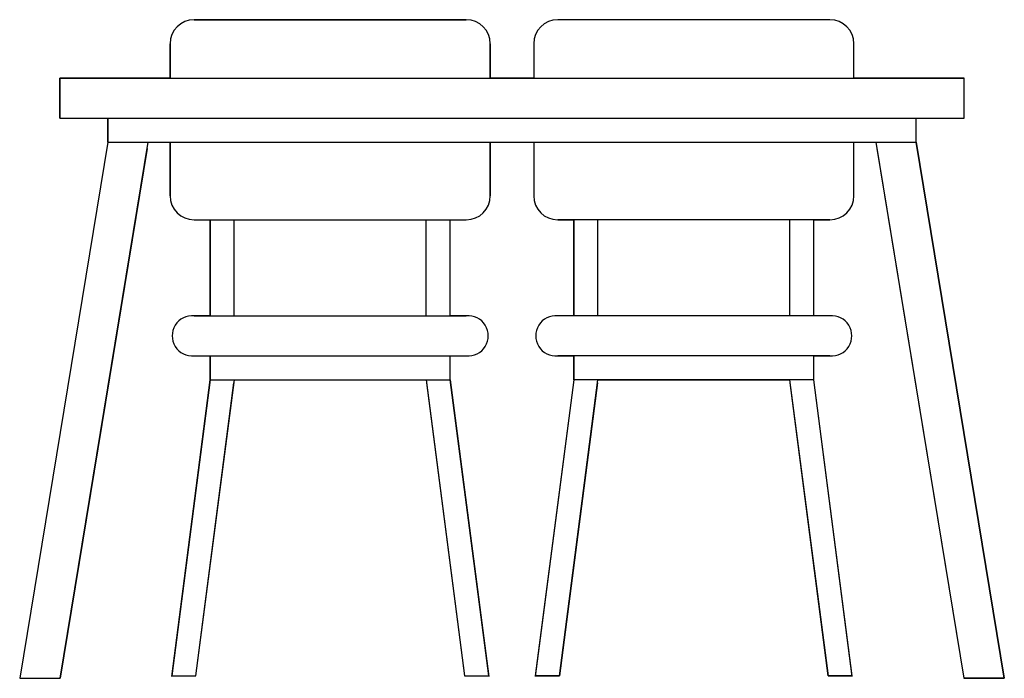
# Model space of a CAD drawing. Extents: x -0.08 to 1.15, y -1.21 to -0.39.
import ezdxf

# ---------------------------------------------------------------- set-up
doc = ezdxf.new("R2010")
doc.units = 0
doc.header["$MEASUREMENT"] = 0
doc.layers.get('0').update_dxf_attribs({"linetype": 'CONTINUOUS'})

msp = doc.modelspace()

# ---------------------------------------------------------------- linework, layer by layer
for p, q in [((0.1379, -0.3907), (0.4779, -0.3907)), ((0.4779, -0.3907), (0.1379, -0.3907)), ((0.9321, -0.3907), (0.5921, -0.3907)), ((0.9321, -0.3907), (0.5921, -0.3907)), ((0.1079, -0.4636), (0.1079, -0.4207)), ((0.1079, -0.4207), (0.1079, -0.4636)), ((0.5079, -0.4207), (0.5079, -0.4636)), ((0.5079, -0.4636), (0.5079, -0.4207)), ((0.5621, -0.4207), (0.5621, -0.4636)), ((0.5621, -0.4207), (0.5621, -0.4636)), ((0.9621, -0.4636), (0.9621, -0.4207)), ((0.9621, -0.4636), (0.9621, -0.4207)), ((-0.03, -0.4636), (1.1, -0.4636)), ((-0.03, -0.5136), (-0.03, -0.4636)), ((0.1079, -0.4636), (-0.03, -0.4636)), ((-0.03, -0.4636), (-0.03, -0.5136)), ((0.5621, -0.4636), (0.5079, -0.4636)), ((1.1, -0.4636), (0.9621, -0.4636)), ((1.1, -0.5136), (1.1, -0.4636)), ((1.1, -0.5136), (1.1, -0.4636)), ((-0.03, -0.5136), (1.1, -0.5136)), ((-0.03, -0.5136), (0.03, -0.5136)), ((0.03, -0.5436), (0.03, -0.5136)), ((0.03, -0.5136), (0.03, -0.5436)), ((1.04, -0.5436), (1.04, -0.5136)), ((1.04, -0.5436), (1.04, -0.5136)), ((1.04, -0.5136), (1.1, -0.5136)), ((0.03, -0.5436), (-0.08, -1.2136)), ((0.03, -0.5436), (-0.08, -1.2136)), ((-0.0293, -1.2136), (0.0807, -0.5436)), ((0.0793, -0.5517), (-0.0293, -1.2136)), ((0.03, -0.5436), (1.04, -0.5436)), ((0.0807, -0.5436), (0.1079, -0.5436)), ((0.1079, -0.6107), (0.1079, -0.5436)), ((0.1079, -0.5436), (0.1079, -0.6107)), ((0.5079, -0.5436), (0.5079, -0.6107)), ((0.5079, -0.6107), (0.5079, -0.5436)), ((0.5079, -0.5436), (0.5621, -0.5436)), ((0.5621, -0.5436), (0.5621, -0.6107)), ((0.5621, -0.5436), (0.5621, -0.6107)), ((0.9621, -0.6107), (0.9621, -0.5436)), ((0.9621, -0.6107), (0.9621, -0.5436)), ((0.9621, -0.5436), (0.9893, -0.5436)), ((0.9893, -0.5436), (1.0993, -1.2136)), ((0.9907, -0.5517), (1.0993, -1.2136)), ((1.04, -0.5436), (1.15, -1.2136)), ((1.15, -1.2136), (1.04, -0.5436)), ((0.1379, -0.6407), (0.4779, -0.6407)), ((0.1379, -0.6407), (0.1579, -0.6407)), ((0.1579, -0.7607), (0.1579, -0.6407)), ((0.1579, -0.6407), (0.1579, -0.7607)), ((0.1879, -0.7607), (0.1879, -0.6407)), ((0.4279, -0.7607), (0.4279, -0.6407)), ((0.4579, -0.7607), (0.4579, -0.6407)), ((0.4579, -0.7607), (0.4579, -0.6407)), ((0.4579, -0.6407), (0.4779, -0.6407)), ((0.9321, -0.6407), (0.5921, -0.6407)), ((0.5921, -0.6407), (0.6121, -0.6407)), ((0.6121, -0.7607), (0.6121, -0.6407)), ((0.6121, -0.6407), (0.6121, -0.7607)), ((0.6421, -0.7607), (0.6421, -0.6407)), ((0.8821, -0.7607), (0.8821, -0.6407)), ((0.9121, -0.7607), (0.9121, -0.6407)), ((0.9121, -0.7607), (0.9121, -0.6407)), ((0.9121, -0.6407), (0.9321, -0.6407)), ((0.1379, -0.7607), (0.4779, -0.7607)), ((0.1579, -0.7607), (0.1379, -0.7607)), ((0.4779, -0.7607), (0.4579, -0.7607)), ((0.9321, -0.7607), (0.5921, -0.7607)), ((0.6121, -0.7607), (0.5921, -0.7607)), ((0.9321, -0.7607), (0.9121, -0.7607)), ((0.1379, -0.8107), (0.4779, -0.8107)), ((0.1379, -0.8107), (0.1579, -0.8107)), ((0.1579, -0.8407), (0.1579, -0.8107)), ((0.1579, -0.8107), (0.1579, -0.8407)), ((0.4579, -0.8407), (0.4579, -0.8107)), ((0.4579, -0.8407), (0.4579, -0.8107)), ((0.4579, -0.8107), (0.4779, -0.8107)), ((0.9321, -0.8107), (0.5921, -0.8107)), ((0.5921, -0.8107), (0.6121, -0.8107)), ((0.6121, -0.8407), (0.6121, -0.8107)), ((0.6121, -0.8107), (0.6121, -0.8407)), ((0.9121, -0.8407), (0.9121, -0.8107)), ((0.9121, -0.8407), (0.9121, -0.8107)), ((0.9121, -0.8107), (0.9321, -0.8107)), ((0.1099, -1.2112), (0.1579, -0.8407)), ((0.1579, -0.8407), (0.11, -1.2107)), ((0.1402, -1.2107), (0.1882, -0.8407)), ((0.1402, -1.2107), (0.1877, -0.8445)), ((0.1579, -0.8407), (0.4579, -0.8407)), ((0.1882, -0.8407), (0.4277, -0.8407)), ((0.4277, -0.8407), (0.4756, -1.2107)), ((0.4282, -0.8445), (0.4756, -1.2107)), ((0.4579, -0.8407), (0.506, -1.2112)), ((0.5059, -1.2107), (0.4579, -0.8407)), ((0.6121, -0.8407), (0.564, -1.2112)), ((0.6121, -0.8407), (0.5641, -1.2107)), ((0.5944, -1.2107), (0.6423, -0.8407)), ((0.6418, -0.8445), (0.5944, -1.2107)), ((0.9121, -0.8407), (0.6121, -0.8407)), ((0.6423, -0.8407), (0.8818, -0.8407)), ((0.8818, -0.8407), (0.9298, -1.2107)), ((0.9298, -1.2107), (0.8823, -0.8445)), ((0.9601, -1.2112), (0.9121, -0.8407)), ((0.96, -1.2107), (0.9121, -0.8407)), ((-0.08, -1.2136), (-0.0293, -1.2136)), ((-0.08, -1.2136), (-0.0293, -1.2136)), ((0.1099, -1.2107), (0.1402, -1.2107)), ((0.11, -1.2107), (0.1402, -1.2107)), ((0.4756, -1.2107), (0.506, -1.2107)), ((0.4756, -1.2107), (0.5059, -1.2107)), ((0.5944, -1.2107), (0.564, -1.2107)), ((0.5641, -1.2107), (0.5944, -1.2107)), ((0.9601, -1.2107), (0.9298, -1.2107)), ((0.9298, -1.2107), (0.96, -1.2107)), ((1.15, -1.2136), (1.0993, -1.2136)), ((1.0993, -1.2136), (1.15, -1.2136))]:
    msp.add_line(p, q)
for centre, radius, start, end in [((0.1379, -0.4207), 0.03, 90, 180), ((0.1379, -0.4207), 0.03, 90, 180), ((0.4779, -0.4207), 0.03, 0, 90), ((0.4779, -0.4207), 0.03, 360, 90), ((0.5921, -0.4207), 0.03, 90, 180), ((0.5921, -0.4207), 0.03, 90, 180), ((0.9321, -0.4207), 0.03, 0, 90), ((0.9321, -0.4207), 0.03, 0, 90), ((0.1379, -0.6107), 0.03, 180, 270), ((0.1379, -0.6107), 0.03, 180, 270), ((0.4779, -0.6107), 0.03, 270, 0), ((0.4779, -0.6107), 0.03, 270, 0), ((0.5921, -0.6107), 0.03, 180, 270), ((0.5921, -0.6107), 0.03, 180, 270), ((0.9321, -0.6107), 0.03, 270, 0), ((0.9321, -0.6107), 0.03, 270, 360), ((0.1356, -0.7857), 0.0251, 84.5371, 275.4629), ((0.1356, -0.7857), 0.0251, 84.5371, 275.4629), ((0.4803, -0.7857), 0.0251, 264.5371, 95.4629), ((0.4803, -0.7857), 0.0251, 264.5371, 95.4629), ((0.5897, -0.7857), 0.0251, 84.5371, 275.4629), ((0.5897, -0.7857), 0.0251, 84.5371, 275.4629), ((0.9344, -0.7857), 0.0251, 264.5371, 95.4629), ((0.9344, -0.7857), 0.0251, 264.5371, 95.4629)]:
    msp.add_arc(centre, radius, start, end)

doc.saveas('drawing.dxf')
